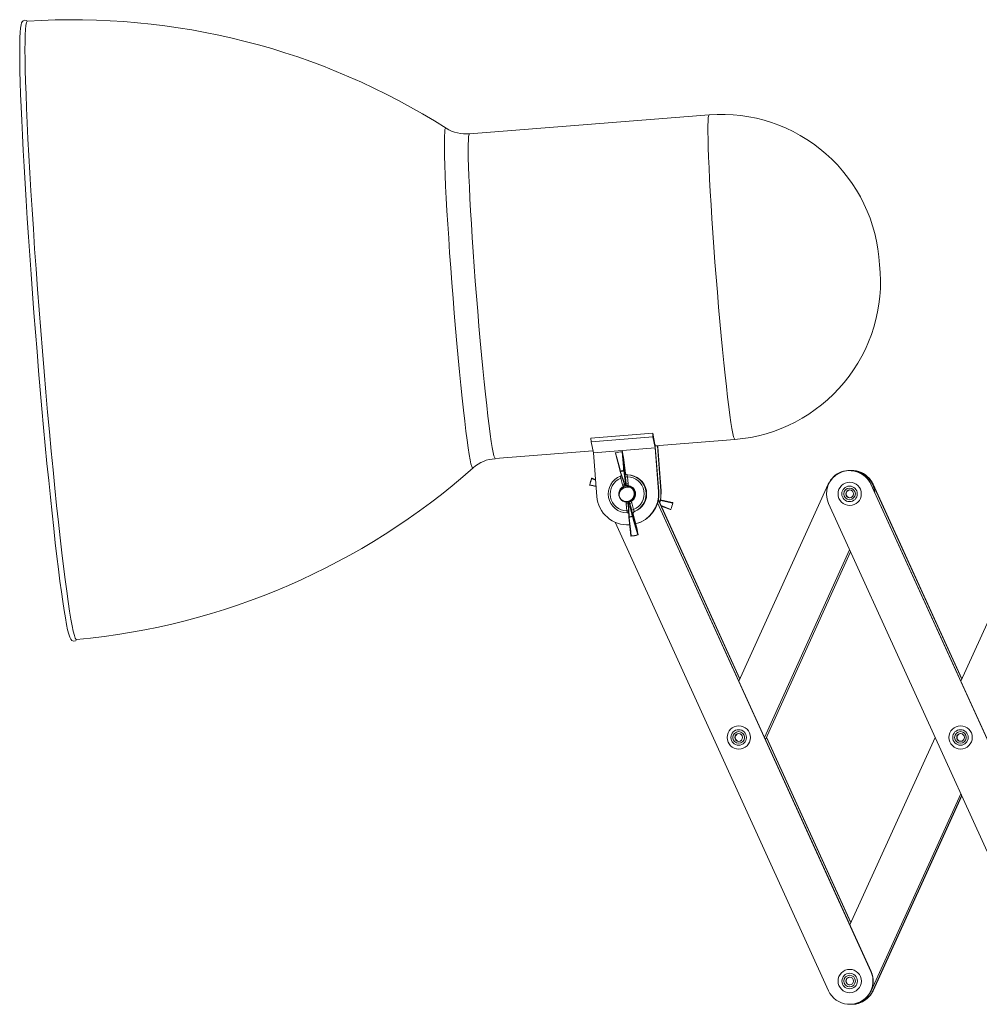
# Model space of a CAD drawing. Header units: millimetres. Extents: x -481 to 407, y 16 to 1448.
# Tile 1 of 11: x -481 to -234, y 42 to 296. Entities that reach past the tile are written whole.
import ezdxf

# ---------------------------------------------------------------- set-up
doc = ezdxf.new("R2010")
doc.units = ezdxf.units.MM

msp = doc.modelspace()

# ---------------------------------------------------------------- linework, layer by layer
at = {"color": 7, "linetype": 'Continuous', "lineweight": 15}
for p, q in [((-303.65, 271.55), (-365.42, 266.64)), ((-318.21, 189.44), (-334.15, 188.18)), ((-334.15, 188.18), (-334.08, 187.22)), ((-318.14, 188.49), (-334.08, 187.22)), ((-318.21, 189.44), (-318.14, 188.49)), ((-317.61, 186.52), (-318.21, 189.44)), ((-318.14, 188.49), (-317.56, 185.67)), ((-334.08, 187.22), (-333.5, 184.4)), ((-317.56, 185.67), (-333.5, 184.4)), ((-317.57, 186.18), (-297, 187.82)), ((-316.64, 174.46), (-317.56, 186.05)), ((-317.56, 185.67), (-316.67, 174.46)), ((-316.99, 186.23), (-316.99, 186.2)), ((-316.07, 174.62), (-316.99, 186.2)), ((-316.9, 186.24), (-316.92, 185.83)), ((-316.92, 185.83), (-316.03, 174.62)), ((-358.76, 182.91), (-333.61, 184.91)), ((-333.5, 184.4), (-332.61, 173.19)), ((-325.97, 184.64), (-325.97, 184.65)), ((-332.96, 177.53), (-333.82, 177.87)), ((-326.61, 179.63), (-326.61, 179.62)), ((-325.95, 176.13), (-326.44, 177.88)), ((-325.58, 179.82), (-325.05, 176.35)), ((-325.29, 179.16), (-325.19, 179.16)), ((-325.05, 176.35), (-325.23, 178.16)), ((-324.69, 178.71), (-324.79, 178.71)), ((-324.72, 178.21), (-324.53, 176.4)), ((-324.64, 178.71), (-324.66, 178.71)), ((-267.46, 179.87), (-267.49, 179.87)), ((-267.4, 179.83), (-267.44, 179.83)), ((-266.98, 179.87), (-267.02, 179.87)), ((-264.98, 179.33), (-265.01, 179.33)), ((-264.51, 179.33), (-264.54, 179.33)), ((-324.92, 175.83), (-324.94, 175.83)), ((-324.88, 175.83), (-324.9, 175.83)), ((-324.84, 175.83), (-324.86, 175.83)), ((-324.8, 175.83), (-324.82, 175.83)), ((-324.76, 175.83), (-324.78, 175.83)), ((-324.72, 175.83), (-324.74, 175.83)), ((-324.71, 175.82), (-324.51, 175.88)), ((-324.68, 175.83), (-324.7, 175.83)), ((-324.69, 175.82), (-324.53, 175.87)), ((-324.64, 175.83), (-324.66, 175.83)), ((-324.6, 175.83), (-324.62, 175.83)), ((-324.56, 175.83), (-324.58, 175.83)), ((-324.52, 175.83), (-324.54, 175.83)), ((-324.48, 175.83), (-324.5, 175.83)), ((-324.37, 175.85), (-324.48, 175.83)), ((-324.44, 175.83), (-324.46, 175.83)), ((-324.4, 175.83), (-324.42, 175.83)), ((-324.36, 175.83), (-324.38, 175.83)), ((-324.36, 175.83), (-324.32, 175.84)), ((-324.32, 175.83), (-324.34, 175.83)), ((-324.28, 175.83), (-324.3, 175.83)), ((-295.99, 125.53), (-272.95, 176.35)), ((-261.98, 176.32), (-204.8, 50.74)), ((-261.95, 176.32), (-261.98, 176.32)), ((-261.95, 176.32), (-204.77, 50.74)), ((-261.44, 176.32), (-238.56, 126.07)), ((-261.4, 176.32), (-261.44, 176.32)), ((-261.4, 176.32), (-238.54, 126.11)), ((-238.81, 125.51), (-215.96, 175.74)), ((-323.24, 174.84), (-323.15, 174.69)), ((-316.67, 174.46), (-316.64, 174.46)), ((-316.07, 174.62), (-316.03, 174.62)), ((-324.85, 169.44), (-325.03, 171.25)), ((-324.95, 171.83), (-324.94, 171.83)), ((-324.73, 171.86), (-324.92, 171.85)), ((-324.92, 171.83), (-324.9, 171.83)), ((-324.88, 171.83), (-324.86, 171.83)), ((-324.84, 171.83), (-324.82, 171.83)), ((-324.8, 171.83), (-324.78, 171.83)), ((-324.76, 171.83), (-324.74, 171.83)), ((-324.72, 171.83), (-324.7, 171.83)), ((-324.68, 171.83), (-324.66, 171.83)), ((-324.64, 171.83), (-324.62, 171.83)), ((-324.6, 171.83), (-324.58, 171.83)), ((-324.56, 171.83), (-324.54, 171.83)), ((-324.38, 167.84), (-324.55, 171.3)), ((-324.52, 171.83), (-324.5, 171.83)), ((-324.48, 171.83), (-324.46, 171.83)), ((-324.44, 171.83), (-324.42, 171.83)), ((-324.4, 171.83), (-324.38, 171.83)), ((-324.36, 171.83), (-324.34, 171.83)), ((-324.32, 171.83), (-324.3, 171.83)), ((-324.28, 171.83), (-324.27, 171.83)), ((-323.62, 169.63), (-324.11, 171.38)), ((-323.61, 171.52), (-323.12, 169.77)), ((-316.96, 171.5), (-261.97, 50.73)), ((-316.94, 171.55), (-261.94, 50.73)), ((-316.76, 172.27), (-295.74, 126.09)), ((-316.75, 172.32), (-295.72, 126.13)), ((-215.72, 45.76), (-272.9, 171.34)), ((-324.38, 167.84), (-324.38, 167.83)), ((-324.38, 167.83), (-323.81, 163)), ((-324.38, 167.83), (-324.38, 167.83)), ((-323.21, 168.66), (-323.31, 168.66)), ((-323.01, 169.27), (-322.91, 169.27)), ((-272.88, 45.76), (-327.86, 166.5)), ((-324.64, 165.83), (-324.61, 165.83)), ((-324.61, 165.83), (-324.16, 165.84)), ((-321.95, 163.35), (-321.95, 163.36)), ((-267.46, 159.41), (-289.39, 111.04)), ((-267.45, 159.37), (-289.38, 111)), ((-267.23, 158.89), (-289.16, 110.52)), ((-267.21, 158.85), (-289.14, 110.48)), ((-288.89, 111.04), (-267.14, 63.28)), ((-288.87, 111.08), (-267.12, 63.32)), ((-267.39, 62.72), (-245.42, 111)), ((-238.83, 96.52), (-261.93, 45.76)), ((-238.81, 96.48), (-261.9, 45.76)), ((-238.59, 96.01), (-261.46, 45.76)), ((-238.58, 95.97), (-261.43, 45.76)), ((-261.94, 50.73), (-261.97, 50.73)), ((-261.9, 45.76), (-261.93, 45.76)), ((-261.43, 45.76), (-261.46, 45.76)), ((-267.43, 42.25), (-267.36, 42.25)), ((-266.92, 42.25), (-266.85, 42.25))]:
    msp.add_line(p, q, dxfattribs=at)
at = {"color": 8, "linetype": 'Continuous', "lineweight": 15}
for p, q in [((-316.99, 186.2), (-317.57, 186.16)), ((-333.82, 177.87), (-332.95, 177.5)), ((-324.85, 169.44), (-324.45, 169.48))]:
    msp.add_line(p, q, dxfattribs=at)
at = {"color": 7, "linetype": 'Continuous', "lineweight": 15, "flags": 128}
for points in [[(-479.45, 295.82), (-479.5, 295.86), (-479.97, 295.95), (-480.45, 295.78), (-480.69, 295.52), (-480.84, 295.23), (-480.98, 294.75), (-481.12, 293.89), (-481.21, 292.81), (-481.28, 291.37), (-481.32, 289.64), (-481.33, 287.64), (-481.31, 285.35), (-481.26, 282.79), (-481.19, 279.97), (-481.09, 276.9), (-480.96, 273.58), (-480.81, 270.04), (-480.63, 266.28), (-480.43, 262.32), (-480.2, 258.18), (-479.95, 253.87), (-479.68, 249.41), (-479.39, 244.82), (-479.07, 240.11), (-478.74, 235.31), (-478.39, 230.43), (-478.03, 225.49), (-477.65, 220.51), (-477.26, 215.52), (-476.86, 210.52), (-476.44, 205.55), (-476.02, 200.62), (-475.6, 195.74), (-475.16, 190.95), (-474.73, 186.26), (-474.29, 181.68), (-473.86, 177.24), (-473.42, 172.96), (-472.99, 168.84), (-472.57, 164.91), (-472.15, 161.18), (-471.74, 157.67), (-471.35, 154.38), (-470.96, 151.35), (-470.59, 148.56), (-470.23, 146.04), (-469.89, 143.8), (-469.56, 141.84), (-469.26, 140.16), (-468.97, 138.78), (-468.69, 137.69), (-468.42, 136.87), (-468.14, 136.33), (-467.87, 136.05), (-467.45, 135.88), (-466.91, 135.98), (-466.8, 136.07)], [(-479.33, 295.7), (-479.42, 295.66), (-479.59, 295.3), (-479.72, 294.59), (-479.83, 293.53), (-479.9, 292.12), (-479.95, 290.37), (-479.96, 288.29), (-479.94, 285.89), (-479.89, 283.17), (-479.81, 280.16), (-479.7, 276.85), (-479.56, 273.28), (-479.39, 269.45), (-479.19, 265.38), (-478.97, 261.09), (-478.72, 256.6), (-478.44, 251.92), (-478.14, 247.09), (-477.81, 242.12), (-477.47, 237.03), (-477.1, 231.84), (-476.71, 226.59), (-476.31, 221.29), (-475.9, 215.96), (-475.47, 210.64), (-475.03, 205.33), (-474.58, 200.08), (-474.12, 194.9), (-473.66, 189.81), (-473.2, 184.83), (-472.73, 180), (-472.27, 175.33), (-471.81, 170.84), (-471.35, 166.55), (-470.9, 162.48), (-470.46, 158.65), (-470.04, 155.07), (-469.62, 151.77), (-469.22, 148.75), (-468.84, 146.04), (-468.48, 143.63), (-468.13, 141.55), (-467.81, 139.81), (-467.51, 138.4), (-467.24, 137.34), (-466.99, 136.63), (-466.77, 136.27), (-466.66, 136.23)], [(-327.83, 184.29), (-327.83, 184.3), (-327.83, 184.31), (-327.82, 184.32), (-327.81, 184.33), (-327.8, 184.34), (-327.79, 184.35), (-327.77, 184.36), (-327.75, 184.36)], [(-326.61, 179.63), (-327.22, 181.97), (-327.83, 184.29)], [(-327.75, 184.36), (-327.71, 184.19), (-327.52, 183.5), (-326.8, 180.73), (-326.53, 179.69)], [(-325.68, 179.85), (-325.7, 180.03), (-325.76, 180.75), (-325.99, 183.61), (-326.08, 184.68)], [(-326.08, 184.68), (-326.06, 184.68), (-326.04, 184.68), (-326.02, 184.68), (-326.01, 184.67), (-325.99, 184.67), (-325.98, 184.66), (-325.97, 184.65), (-325.97, 184.64)], [(-325.97, 184.64), (-325.77, 182.24), (-325.58, 179.82)], [(-326.61, 179.63), (-326.61, 179.63), (-326.61, 179.64), (-326.6, 179.65), (-326.59, 179.66), (-326.58, 179.67), (-326.56, 179.68), (-326.54, 179.69), (-326.53, 179.69)], [(-325.48, 176.27), (-325.99, 177.78), (-326.61, 179.63)], [(-326.38, 178.47), (-326.48, 178.4), (-326.52, 178.39)], [(-326.49, 179.57), (-326.46, 179.46), (-326.31, 179.02), (-325.72, 177.25), (-325.29, 175.98)], [(-326.26, 178.6), (-326.34, 178.5), (-326.38, 178.47)], [(-325.68, 179.85), (-325.66, 179.85), (-325.65, 179.85), (-325.63, 179.85), (-325.61, 179.85), (-325.6, 179.84), (-325.59, 179.84), (-325.58, 179.83), (-325.58, 179.82)], [(-325.1, 176.02), (-325.38, 177.82), (-325.67, 179.73)], [(-264.98, 179.33), (-263.96, 178.75), (-263.76, 178.6)], [(-332.81, 175.71), (-333.97, 175.97), (-334.37, 176.06)], [(-325.74, 175.77), (-325.82, 175.86), (-325.95, 176.13)], [(-325.74, 175.77), (-325.49, 175.84), (-325.4, 175.86)], [(-325.48, 176.27), (-325.43, 176.13), (-325.34, 176), (-325.32, 175.99), (-325.31, 175.98), (-325.3, 175.98), (-325.29, 175.98)], [(-325.4, 175.86), (-325.42, 175.83), (-325.43, 175.82), (-325.43, 175.81), (-325.43, 175.81)], [(-325.13, 175.79), (-324.91, 175.83), (-324.9, 175.82)], [(-324.73, 175.8), (-324.85, 175.82), (-325.13, 175.79)], [(-325.1, 176.02), (-325.09, 176.02), (-325.08, 176.03), (-325.07, 176.05), (-325.05, 176.14), (-325.05, 176.35)], [(-324.95, 175.94), (-324.86, 175.96), (-324.6, 175.98)], [(-324.9, 175.91), (-324.9, 175.91), (-324.91, 175.92), (-324.92, 175.93), (-324.95, 175.94)], [(-324.9, 175.91), (-324.9, 175.89), (-324.91, 175.89), (-324.91, 175.89)], [(-324.6, 175.88), (-324.89, 175.89), (-324.91, 175.89)], [(-324.82, 175.55), (-324.36, 175.56), (-323.86, 175.43)], [(-324.53, 176.4), (-324.56, 176.09), (-324.6, 175.98)], [(-316.07, 174.62), (-316.13, 172.83), (-316.41, 171.58)], [(-316.03, 174.62), (-316.09, 172.83), (-316.39, 171.53)], [(-325.03, 171.25), (-325, 171.56), (-324.97, 171.67)], [(-324.61, 171.71), (-324.7, 171.69), (-324.97, 171.67)], [(-324.95, 171.77), (-324.67, 171.76), (-324.65, 171.76)], [(-324.9, 171.84), (-324.78, 171.83), (-324.71, 171.85)], [(-324.65, 171.76), (-324.65, 171.76), (-324.66, 171.76), (-324.66, 171.75)], [(-324.66, 171.75), (-324.66, 171.74), (-324.66, 171.73), (-324.64, 171.72), (-324.61, 171.71)], [(-324.47, 171.63), (-324.48, 171.63), (-324.49, 171.62), (-324.51, 171.6), (-324.54, 171.51), (-324.55, 171.3)], [(-324.47, 171.63), (-324.39, 169.83), (-324.29, 167.92)], [(-323.47, 168.08), (-323.49, 168.19), (-323.59, 168.63), (-324, 170.4), (-324.28, 171.67)], [(-324.11, 171.38), (-324.16, 171.53), (-324.24, 171.65), (-324.25, 171.66), (-324.27, 171.67), (-324.28, 171.67), (-324.28, 171.67)], [(-323.82, 171.88), (-324.08, 171.81), (-324.17, 171.8)], [(-324.17, 171.8), (-324.14, 171.83), (-324.13, 171.83), (-324.13, 171.84), (-324.13, 171.85)], [(-324.15, 171.86), (-324.13, 171.87), (-323.86, 171.97)], [(-324.15, 171.86), (-324.15, 171.86), (-324.14, 171.86), (-324.13, 171.85)], [(-324.11, 171.38), (-323.77, 169.87), (-323.35, 168.03)], [(-323.82, 171.88), (-323.75, 171.79), (-323.61, 171.52)], [(-313.11, 171.59), (-315.43, 172.09), (-316.32, 172.28)], [(-313.66, 169.78), (-314.1, 169.94), (-316, 170.67)], [(-324.53, 168.89), (-324.47, 168.87), (-324.43, 168.84)], [(-324.28, 167.8), (-324.26, 167.62), (-324.18, 166.9), (-323.84, 164.04), (-323.71, 162.97)], [(-323.35, 168.03), (-323.35, 168.02), (-323.35, 168.01), (-323.36, 168), (-323.37, 167.99), (-323.39, 167.98), (-323.4, 167.97), (-323.42, 167.96), (-323.44, 167.96)], [(-322.04, 163.29), (-322.09, 163.46), (-322.3, 164.15), (-323.13, 166.92), (-323.44, 167.96)], [(-323.35, 168.03), (-322.65, 165.68), (-321.95, 163.36)], [(-323.2, 168.95), (-323.16, 169.06), (-323.09, 169.14), (-323.03, 169.2), (-322.99, 169.22), (-322.97, 169.24), (-322.96, 169.24), (-322.95, 169.25), (-322.95, 169.25)], [(-322.91, 169.27), (-322.94, 169.25), (-323.01, 169.22)], [(-321.95, 163.36), (-321.95, 163.35), (-321.96, 163.34), (-321.97, 163.33), (-321.98, 163.32), (-321.99, 163.31), (-322.01, 163.3), (-322.02, 163.29), (-322.04, 163.29)]]:
    msp.add_lwpolyline(points, dxfattribs=at)
at = {"color": 8, "linetype": 'Continuous', "lineweight": 15, "flags": 128}
for points in [[(-303.65, 271.55), (-303.77, 271.37), (-303.87, 270.84), (-303.94, 269.96), (-303.97, 268.73), (-303.98, 267.16), (-303.95, 265.28), (-303.89, 263.1), (-303.8, 260.63), (-303.69, 257.89), (-303.54, 254.92), (-303.37, 251.73), (-303.17, 248.35), (-302.94, 244.81), (-302.7, 241.14), (-302.43, 237.38), (-302.15, 233.55), (-301.85, 229.69), (-301.53, 225.82), (-301.21, 221.99), (-300.88, 218.23), (-300.54, 214.56), (-300.21, 211.02), (-299.87, 207.64), (-299.54, 204.45), (-299.21, 201.48), (-298.89, 198.74), (-298.59, 196.27), (-298.3, 194.09), (-298.03, 192.21), (-297.78, 190.64), (-297.54, 189.42), (-297.34, 188.53), (-297.16, 188), (-297, 187.82), (-297, 187.82)], [(-371.51, 268.15), (-371.61, 268.12), (-371.73, 267.77), (-371.81, 267.06), (-371.87, 266.02), (-371.89, 264.63), (-371.89, 262.93), (-371.85, 260.91), (-371.78, 258.59), (-371.68, 256), (-371.56, 253.16), (-371.4, 250.08), (-371.22, 246.8), (-371.01, 243.33), (-370.78, 239.71), (-370.53, 235.97), (-370.25, 232.13), (-369.96, 228.23), (-369.66, 224.3), (-369.34, 220.37), (-369.01, 216.47), (-368.68, 212.63), (-368.33, 208.89), (-367.99, 205.27), (-367.65, 201.81), (-367.31, 198.52), (-366.97, 195.44), (-366.65, 192.6), (-366.34, 190.01), (-366.04, 187.7), (-365.75, 185.68), (-365.49, 183.97), (-365.25, 182.59), (-365.03, 181.54), (-364.83, 180.84), (-364.66, 180.49), (-364.54, 180.46)], [(-365.42, 266.64), (-365.54, 266.47), (-365.63, 265.93), (-365.7, 265.05), (-365.74, 263.82), (-365.74, 262.26), (-365.72, 260.37), (-365.66, 258.19), (-365.57, 255.72), (-365.45, 252.98), (-365.31, 250.01), (-365.13, 246.82), (-364.93, 243.44), (-364.71, 239.9), (-364.46, 236.23), (-364.2, 232.47), (-363.91, 228.64), (-363.61, 224.78), (-363.3, 220.91), (-362.97, 217.08), (-362.64, 213.32), (-362.31, 209.65), (-361.97, 206.11), (-361.63, 202.74), (-361.3, 199.55), (-360.97, 196.57), (-360.66, 193.84), (-360.35, 191.37), (-360.06, 189.18), (-359.79, 187.3), (-359.54, 185.74), (-359.31, 184.51), (-359.1, 183.62), (-358.92, 183.09), (-358.77, 182.91), (-358.76, 182.91)], [(-332.95, 177.38), (-332.98, 177.4), (-333.95, 177.81)], [(-334.44, 176.18), (-334.03, 176.09), (-332.82, 175.82)], [(-313.04, 171.47), (-314.2, 171.7), (-315.73, 172.01), (-316.34, 172.13)], [(-316.32, 172.23), (-315.78, 172.12), (-314.26, 171.82), (-313.11, 171.59)], [(-316.06, 170.79), (-313.98, 170), (-313.54, 169.84)], [(-324.28, 167.8), (-324.3, 167.8), (-324.32, 167.8), (-324.34, 167.8), (-324.35, 167.8), (-324.36, 167.81), (-324.37, 167.81), (-324.38, 167.82), (-324.38, 167.83)], [(-323.71, 162.97), (-323.73, 162.97), (-323.75, 162.97), (-323.77, 162.97), (-323.79, 162.98), (-323.8, 162.98), (-323.81, 162.99), (-323.81, 163), (-323.81, 163)]]:
    msp.add_lwpolyline(points, dxfattribs=at)
at = {"color": 7, "linetype": 'Continuous', "lineweight": 15}
for centre, radius in [((-267.44, 173.83), 3), ((-267.48, 173.83), 2), ((-267.48, 173.83), 1.5), ((-267.46, 173.83), 1), ((-296.02, 111.03), 3), ((-296.05, 111.03), 2), ((-296.05, 111.03), 1.5), ((-296.04, 111.03), 1), ((-238.85, 111.04), 3), ((-238.89, 111.04), 2), ((-238.89, 111.04), 1.5), ((-238.87, 111.04), 1), ((-267.43, 48.24), 3), ((-267.46, 48.24), 2), ((-267.46, 48.24), 1.5), ((-267.45, 48.24), 1)]:
    msp.add_circle(centre, radius, dxfattribs=at)
for centre, radius, start, end in [((-467.52, 117.06), 179, 57.5338, 93.7828), ((-300.54, 230.8), 40.86, 2.9472, 94.3623), ((-366.44, 275.67), 9.06, 236.6699, 276.5531), ((-300.33, 228.55), 40.83, 274.6741, 6.1274), ((-323.48, 185.66), 5.94, 3.7689, 8.418), ((-358.46, 174.17), 8.71, 91.9851, 133.3497), ((-327.74, 184.32), 0.1, 105.1775, 194.7084), ((-324.89, 173.84), 10.95, 96.226, 105.1776), ((-327.78, 184.4), 0.0273, 9.9086, 36.0491), ((-324.9, 173.84), 10.9, 96.226, 105.1776), ((-326.07, 184.63), 0.1, 9.5293, 96.2259), ((-468.3, 161.6), 144.18, 6.9949, 9.1962), ((-483.15, 314.41), 178.91, 275.2888, 311.5573), ((-323.73, 173.83), 10.97, 158.6767, 167.618), ((-323.72, 173.83), 10.92, 158.6767, 167.618), ((-333.86, 177.78), 0.1, 68.4942, 158.6766), ((-333.85, 177.78), 0.0961, 71.8579, 161.415), ((-324.76, 173.83), 4.89, 111.0426, 270.3335), ((-324.78, 173.83), 4.39, 112.2627, 269.1135), ((-326.51, 179.65), 0.1, 194.7085, 198.4923), ((-324.98, 173.83), 6.06, 96.6503, 104.7533), ((-324.36, 180.22), 2.23, 193.6335, 196.8722), ((-319.71, 179.14), 6.84, 186.325, 190.5681), ((-324.98, 173.83), 5.94, 96.6503, 104.7533), ((-323.53, 180.06), 2.16, 185.5065, 188.8423), ((-325.67, 179.82), 0.0947, 271.5609, 357.9316), ((-318.35, 179.1), 6.95, 179.4935, 187.7671), ((-324.8, 179.21), 0.5, 185.6737, 270.3511), ((-328.76, 217.49), 39.49, 275.124, 275.8752), ((-324.69, 179.21), 0.5, 185.6737, 270.3511), ((-324.75, 179.16), 0.435, 181.152, 257.9872), ((-322.13, 178.87), 2.67, 183.4575, 194.3472), ((-324.77, 173.83), 4.89, 291.0426, 90.3335), ((-324.78, 173.83), 4.39, 292.2627, 89.1135), ((-324.65, 173.83), 4.89, 289.5679, 89.9668), ((-267.43, 173.83), 6, 114.5274, 204.4886), ((-267.49, 173.87), 5.99, 65.5914, 155.6287), ((-267.44, 173.83), 5.99, 24.4639, 114.5014), ((-267.46, 173.88), 5.99, 65.5828, 89.9997), ((-267.4, 173.83), 6, 24.4699, 89.9912), ((-267.02, 173.88), 5.99, 65.5828, 92.0784), ((-266.98, 173.88), 5.99, 65.5828, 89.9997), ((-266.86, 173.83), 6, 24.4743, 72.7438), ((-267.02, 173.87), 6, 4.3894, 65.5718), ((-266.99, 173.87), 6, 3.4921, 65.5717), ((-266.9, 173.83), 6, 24.476, 65.976), ((-334.35, 176.16), 0.1, 167.6178, 257.2719), ((-334.47, 176.05), 0.131, 77.3136, 81.7693), ((-334.35, 176.15), 0.095, 164.767, 255.1161), ((-324.96, 173.83), 1.99, 54.4201, 226.1984), ((-325.03, 173.84), 1.89, 105.4284, 200.2919), ((-324.78, 173.83), 2.16, 116.3239, 156.2767), ((-324.64, 173.2), 2.35, 94.1849, 134.975), ((-325.02, 173.96), 1.58, 86.2725, 145.0116), ((-324.78, 173.83), 2.08, 93.2515, 108.1521), ((-324.78, 173.83), 2.06, 93.5435, 107.86), ((-325.59, 176.12), 0.329, 306.3691, 334.9474), ((-324.86, 176.3), 0.37, 229.5379, 256.0436), ((-328.58, 215.68), 39.49, 275.124, 275.8752), ((-324.78, 173.83), 2.17, 296.3251, 85.051), ((-323.91, 175.9), 0.688, 173.0059, 181.3218), ((-324.78, 173.83), 2.07, 296.3251, 85.051), ((-324.55, 174.06), 1.54, 24.8504, 63.398), ((-324.64, 173.82), 8, 184.5159, 273.4464), ((-325.03, 173.58), 1.82, 134.8967, 192.5256), ((-325.23, 173.56), 1.61, 193.3285, 226.4571), ((-324.78, 173.82), 2.16, 214, 265.0778), ((-324.95, 173.83), 2, 225.9307, 25.9663), ((-324.91, 173.82), 1.97, 269.1534, 26.6739), ((-324.65, 173.82), 8, 284.3624, 4.5508), ((-324.61, 173.82), 8, 284.1077, 4.5509), ((-267.44, 173.83), 1, 90.0253, 269.9747), ((-267.37, 173.83), 1, 157.4731, 267.3079), ((-267.37, 173.83), 1, 92.6719, 157.5022), ((-324.26, 171.63), 0.704, 168.9399, 177.1191), ((-324.78, 173.82), 2.08, 273.2515, 288.1521), ((-324.78, 173.82), 2.06, 273.5435, 287.86), ((-324.69, 171.4), 0.319, 46.5753, 75.8692), ((-323.95, 171.48), 0.381, 125.3206, 150.9238), ((-327.64, 185.38), 14.43, 284.1348, 286.1882), ((-323.18, 172.23), 0.728, 200.5182, 208.2757), ((-323.75, 173.83), 10.97, 338.6767, 347.618), ((-313.13, 171.49), 0.1, 347.6178, 77.9179), ((-313.13, 171.5), 0.0946, 343.9464, 73.3916), ((-313.01, 171.61), 0.145, 256.5978, 261.9476), ((-317.77, 170.8), 7.21, 190.8589, 194.9416), ((-324.73, 168.44), 0.499, 65.8704, 90.3668), ((-324.28, 167.84), 0.1, 182.7345, 186.694), ((-324.98, 173.82), 5.94, 276.6503, 284.7533), ((-322.15, 168.09), 2.15, 184.4315, 187.7836), ((-324.98, 173.82), 6.06, 276.6503, 284.7533), ((-327.15, 183.63), 14.43, 284.1348, 286.1882), ((-316.31, 171.42), 7.53, 193.7836, 201.5224), ((-321.33, 168.56), 2.19, 192.5773, 195.8509), ((-323.44, 167.99), 0.0948, 23.0794, 109.6537), ((-322.83, 168.8), 0.5, 111.0521, 195.6955), ((-322.73, 168.8), 0.5, 111.0521, 195.6955), ((-322.86, 168.81), 0.369, 157.8745, 201.6581), ((-460.75, 133.29), 142.02, 12.222, 14.4217), ((-320.72, 170.03), 2.42, 186.358, 198.5428), ((-313.63, 169.87), 0.0933, 252.1084, 342.4886), ((-313.62, 169.87), 0.1, 249.4875, 338.6766), ((-313.51, 169.92), 0.0846, 246.9368, 256.0441), ((-323.72, 163.02), 0.1, 186.6941, 276.2259), ((-324.9, 173.81), 10.9, 276.226, 285.1776), ((-324.89, 173.81), 10.95, 276.226, 285.1776), ((-323.73, 162.92), 0.0236, 343.6143, 12.3173), ((-322.05, 163.33), 0.1, 285.1775, 11.8765), ((-296.02, 111.03), 1, 90.0253, 269.9747), ((-295.95, 111.03), 1, 92.7145, 157.5022), ((-238.85, 111.04), 1, 90.0253, 269.9747), ((-238.78, 111.04), 1, 92.7145, 157.5022), ((-295.95, 111.03), 1, 157.4731, 267.2663), ((-238.78, 111.04), 1, 157.4731, 267.2663), ((-267.43, 48.24), 6, 204.4891, 24.5288), ((-267.43, 48.25), 1, 90.0253, 269.9747), ((-267.36, 48.25), 1, 157.4731, 267.2729), ((-267.36, 48.25), 1, 92.7076, 157.5022), ((-267.39, 48.24), 6, 270.0278, 24.5012), ((-267.39, 48.24), 6, 270.0069, 335.5416), ((-267.36, 48.24), 6, 270.0069, 335.5416), ((-266.92, 48.24), 6, 267.9286, 335.5419), ((-266.89, 48.24), 6, 270.0081, 335.5404), ((-266.89, 48.24), 6, 270.0069, 335.5416), ((-266.85, 48.24), 6, 270.0128, 341.5483)]:
    msp.add_arc(centre, radius, start, end, dxfattribs=at)
at = {"color": 8, "linetype": 'Continuous', "lineweight": 15}
for centre, radius, start, end in [((-327.47, 184.45), 0.294, 186.5364, 197.3527), ((-325.79, 184.72), 0.291, 177.4004, 188.4331), ((-333.93, 177.86), 0.0447, 238.8351, 252.023), ((-326.52, 179.66), 0.0901, 204.2461, 290.4021), ((-334.86, 207.97), 31.24, 285.6341, 286.3706), ((-334.43, 176.25), 0.0737, 251.7361, 259.6523), ((-329.04, 187.59), 11.87, 285.1019, 287.4311), ((-324.3, 176.46), 1.59, 205.8356, 209.1796), ((-328.11, 203.38), 32.27, 275.4769, 276.3326), ((-324.29, 167.83), 0.0904, 91.2222, 177.3007), ((-323.42, 162.99), 0.299, 184.0613, 194.9514), ((-321.74, 163.36), 0.313, 193.1023, 203.5839)]:
    msp.add_arc(centre, radius, start, end, dxfattribs=at)

doc.saveas('drawing.dxf')
